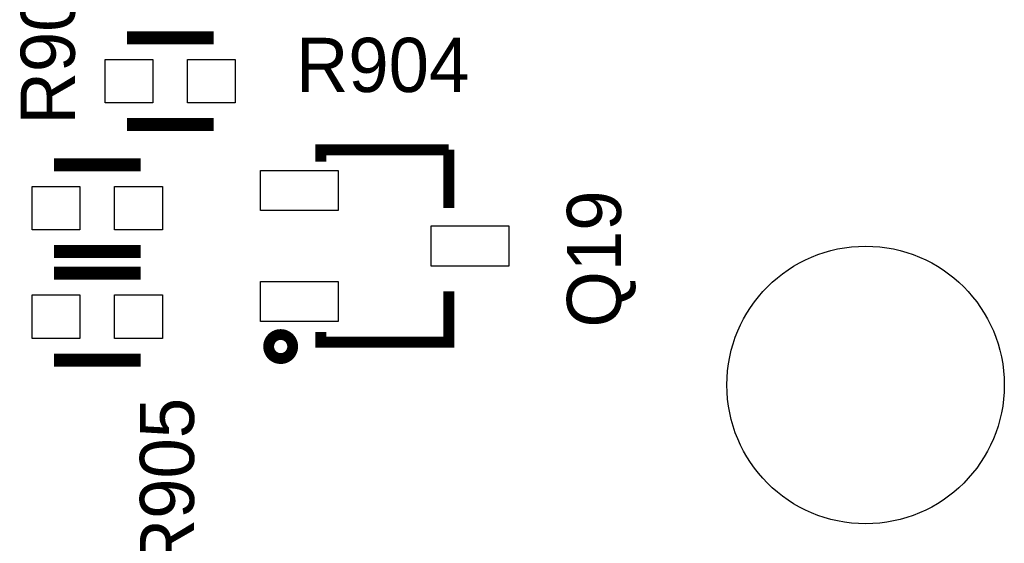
# Model space of a CAD drawing. Extents: x -53 to 531, y -106 to 304.
# Tile 25 of 65: x 148.83 to 160.37, y 11.35 to 17.48. Entities that reach past the tile are written whole.
import ezdxf
from ezdxf.enums import TextEntityAlignment as Align

# ---------------------------------------------------------------- set-up
doc = ezdxf.new("R2010")
doc.units = 0
for name, color, linetype in [('PACKAGE_GEOMETRY_SILKSCREEN_TOP', 4, 'CONTINUOUS'), ('PIN_TOP', 5, 'CONTINUOUS'), ('REF_DES_SILKSCREEN_TOP', 6, 'CONTINUOUS')]:
    doc.layers.add(name, color=color, linetype=linetype)

msp = doc.modelspace()

# ---------------------------------------------------------------- linework, layer by layer
at = {"layer": 'PACKAGE_GEOMETRY_SILKSCREEN_TOP'}
for points, const_width in [([(150.0886, 17.272), (151.1046, 17.272)], 0.1524), ([(150.0886, 16.256), (151.1046, 16.256)], 0.1524), ([(152.361138, 15.822676), (152.361138, 15.960598), (153.861262, 15.960598)], 0.127), ([(153.861262, 15.960598), (153.861262, 15.277084)], 0.127), ([(149.234398, 15.783814), (150.250398, 15.783814)], 0.1524), ([(149.234398, 14.767814), (150.250398, 14.767814)], 0.1524), ([(150.250398, 14.513814), (149.234398, 14.513814)], 0.1524), ([(153.861262, 14.301978), (153.861262, 13.706602), (152.361138, 13.706602), (152.361138, 13.828014)], 0.127), ([(150.250398, 13.497814), (149.234398, 13.497814)], 0.1524)]:
    msp.add_lwpolyline(points, dxfattribs=dict(at, const_width=const_width))
at = {"layer": 'PACKAGE_GEOMETRY_SILKSCREEN_TOP', "const_width": 0.127}
msp.add_lwpolyline([(152.031446, 13.655802, 0.999794), (151.750268, 13.656056, 1.000206), (152.031446, 13.655802)], format="xyb", dxfattribs=at)
at = {"layer": 'PIN_TOP'}
for points in [[(149.8346, 17.018), (150.3934, 17.018), (150.3934, 16.51), (149.8346, 16.51)], [(150.7998, 17.018), (151.3586, 17.018), (151.3586, 16.51), (150.7998, 16.51)], [(152.566243, 15.718536), (152.566243, 15.248636), (151.656161, 15.248636), (151.656161, 15.718536)], [(148.980398, 15.529814), (149.539198, 15.529814), (149.539198, 15.021814), (148.980398, 15.021814)], [(149.945598, 15.529814), (150.504398, 15.529814), (150.504398, 15.021814), (149.945598, 15.021814)], [(153.65603, 14.59865), (153.65603, 15.06855), (154.566112, 15.06855), (154.566112, 14.59865)], [(152.566243, 14.418564), (152.566243, 13.948664), (151.656161, 13.948664), (151.656161, 14.418564)], [(149.539198, 13.751814), (148.980398, 13.751814), (148.980398, 14.259814), (149.539198, 14.259814)], [(150.504398, 13.751814), (149.945598, 13.751814), (149.945598, 14.259814), (150.504398, 14.259814)]]:
    msp.add_lwpolyline(points, close=True, dxfattribs=at)
msp.add_circle((158.74492, 13.205968), 1.6256, dxfattribs=at)

# ---------------------------------------------------------------- texts
at = {"layer": 'REF_DES_SILKSCREEN_TOP', "width": 1.0004}
for s, p in [('R906', (149.479, 17.272)), ('Q19', (155.8798, 14.6812)), ('R905', (150.876, 12.0396))]:
    msp.add_text(s, height=0.635, rotation=90, dxfattribs=at).set_placement(p, align=Align.CENTER)
msp.add_text('R904', height=0.635, dxfattribs=at).set_placement((153.0858, 16.637), align=Align.CENTER)

doc.saveas('drawing.dxf')
